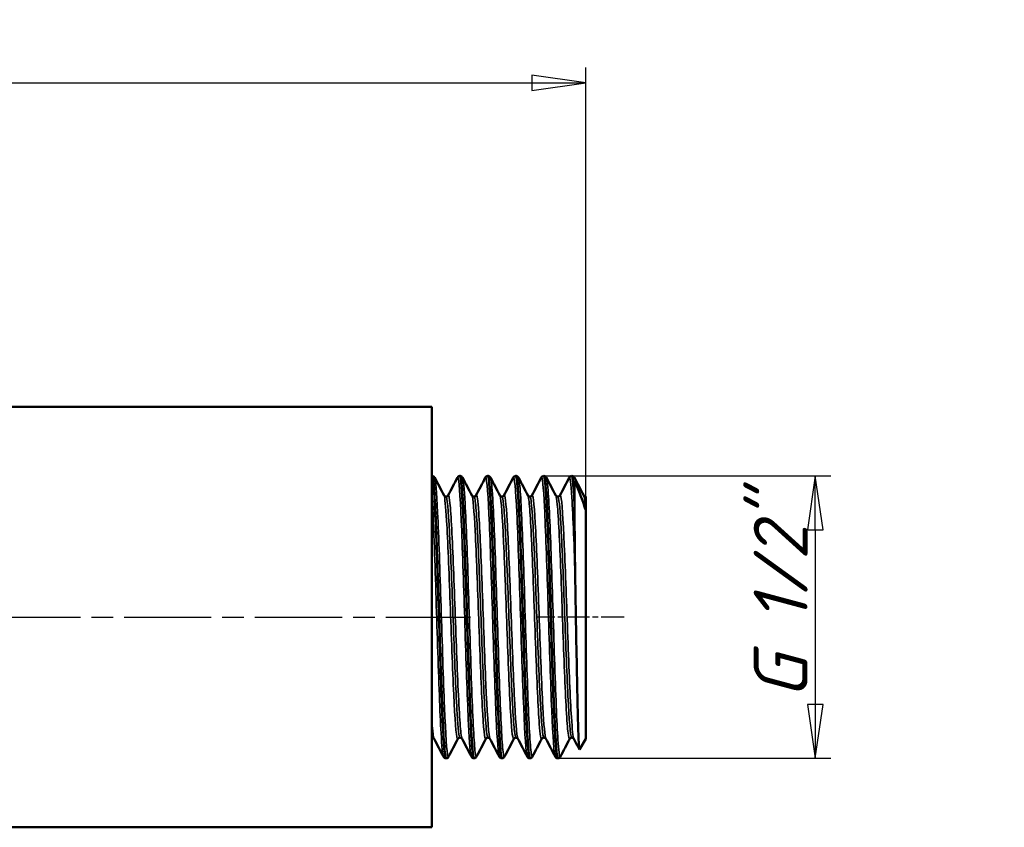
# Model space of a CAD drawing. Header units: millimetres. Extents: x -134 to 549, y -69 to 356.
# Tile 7 of 10: x 64 to 128, y 203 to 256. Entities that reach past the tile are written whole.
import ezdxf

# ---------------------------------------------------------------- set-up
doc = ezdxf.new("R2010")
doc.units = ezdxf.units.MM
doc.linetypes.add('CHAIN', pattern=[0.7087, 0.4724, -0.0591, 0.1181, -0.0591])
for name, color, linetype, lineweight in [('Видимые тонкие (ГОСТ)', 7, 'Continuous', 35), ('Видимый контур (ГОСТ)', 7, 'Continuous', 50), ('Осевая линия (ГОСТ)', 7, 'Continuous', 25), ('Размер (ГОСТ)', 7, 'Continuous', 25)]:
    doc.layers.add(name, color=color, linetype=linetype, lineweight=lineweight)
doc.styles.add('Обычный текст (ГОСТ)', font='GOST Common Italic.ttf')
doc.dimstyles.new('Обычный (ГОСТ)', dxfattribs={"dimtxt": 3.5, "dimasz": 3.5, "dimexe": 1, "dimexo": 0, "dimgap": 0.5, "dimtad": 1, "dimrnd": 1e-08, "dimtxsty": 'Обычный текст (ГОСТ)', "dimblk": 'Filled-1', "dimcen": 0.09, "dimdle": 15, "dimclrd": 256, "dimclre": 256, "dimclrt": 256, "dimazin": 2, "dimtfac": 0.714286, "dimtdec": 3, "dimtmove": 0, "dimatfit": 3, "dimfxl": 1, "dimtolj": 1, "dimlwd": 25, "dimlwe": 25, "dimarcsym": 0})

# ---------------------------------------------------------------- blocks, each defined once
blk = doc.blocks.new('Filled-1')
at = {"color": 0}
for p, q in [((0, 0), (-1, 0.143)), ((-1, 0.143), (-1, -0.143)), ((-1, 0), (0, 0)), ((-1, -0.143), (0, 0))]:
    blk.add_line(p, q, dxfattribs=at)
at = {"color": 0, "flags": 128}
blk.add_lwpolyline([(-1, -0.143), (0, 0), (-1, 0.143), (-1, -0.143)], dxfattribs=at)
at = {"color": 0}
blk.add_solid([(-1, -0.143), (0, 0), (-1, 0.143), (-1, -0.143)], dxfattribs=at)
blk = doc.blocks.new('*D8')
at = {"layer": 'Defpoints', "color": 0, "linetype": 'Continuous', "transparency": 16777216}
for p in [(100.763, 251.553), (30.763, 230.511), (100.763, 223.856)]:
    blk.add_point(p, dxfattribs=at)
at = {"layer": 'Размер (ГОСТ)', "linetype": 'Continuous', "lineweight": 25, "transparency": 16777216}
for p, q in [((30.763, 230.511), (30.763, 252.553)), ((100.763, 223.856), (100.763, 252.553)), ((34.263, 251.553), (97.263, 251.553))]:
    blk.add_line(p, q, dxfattribs=at)
at = {"layer": 'Размер (ГОСТ)', "linetype": 'Continuous', "lineweight": 25, "transparency": 16777216, "xscale": 3.5, "yscale": 3.5, "zscale": 3.5, "rotation": 180}
blk.add_blockref('Filled-1', (30.763, 251.553), dxfattribs=at)
at = {"layer": 'Размер (ГОСТ)', "linetype": 'Continuous', "lineweight": 25, "transparency": 16777216, "xscale": 3.5, "yscale": 3.5, "zscale": 3.5}
blk.add_blockref('Filled-1', (100.763, 251.553), dxfattribs=at)
at = {"layer": 'Размер (ГОСТ)', "linetype": 'Continuous', "lineweight": 25, "transparency": 16777216, "insert": (43.67, 255.598), "char_height": 3.5, "attachment_point": 1, "style": 'Обычный текст (ГОСТ)'}
blk.add_mtext('\\A1;70', dxfattribs=at)
blk = doc.blocks.new('*D11')
at = {"layer": 'Defpoints', "color": 0, "linetype": 'Continuous', "transparency": 16777216}
for p in [(98.047, 226.031), (98.938, 207.691), (115.678, 207.691)]:
    blk.add_point(p, dxfattribs=at)
at = {"layer": 'Размер (ГОСТ)', "linetype": 'Continuous', "lineweight": 25, "transparency": 16777216}
for p, q in [((98.047, 226.031), (116.678, 226.031)), ((115.678, 222.531), (115.678, 211.191)), ((98.938, 207.691), (116.678, 207.691))]:
    blk.add_line(p, q, dxfattribs=at)
at = {"layer": 'Размер (ГОСТ)', "linetype": 'Continuous', "lineweight": 25, "transparency": 16777216, "xscale": 3.5, "yscale": 3.5, "zscale": 3.5}
for p, rotation in [((115.678, 226.031), 90), ((115.678, 207.691), 270)]:
    blk.add_blockref('Filled-1', p, dxfattribs=dict(at, rotation=rotation))
at = {"layer": 'Размер (ГОСТ)', "linetype": 'Continuous', "lineweight": 25, "transparency": 16777216, "insert": (111.675, 209.418), "char_height": 3.5, "attachment_point": 1, "rotation": 90, "style": 'Обычный текст (ГОСТ)'}
blk.add_mtext('\\A1; \\fGOST Common|b0|i1;\\H3.5000;G 1/2"', dxfattribs=at)

msp = doc.modelspace()

# ---------------------------------------------------------------- linework, layer by layer
at = {"layer": 'Видимые тонкие (ГОСТ)'}
for points, knots in [([(91.852, 207.803), (91.836, 207.772), (91.821, 207.78), (91.805, 207.828), (91.731, 208.06), (91.657, 209.225), (91.583, 211.005), (91.508, 212.799), (91.433, 215.198), (91.359, 217.539), (91.284, 219.867), (91.21, 222.11), (91.136, 223.658), (91.072, 224.989), (91.008, 225.791), (90.944, 225.92)], [31.35484, 31.35484, 31.35484, 31.35484, 31.515579, 31.515579, 31.515579, 32.285627, 32.285627, 32.285627, 33.061517, 33.061517, 33.061517, 33.832766, 33.832766, 33.832766, 34.496433, 34.496433, 34.496433, 34.496433]), ([(93.328, 207.803), (93.267, 207.927), (93.206, 208.664), (93.145, 209.897), (93.07, 211.394), (92.996, 213.605), (92.922, 215.926), (92.848, 218.245), (92.773, 220.647), (92.699, 222.479), (92.625, 224.308), (92.551, 225.546), (92.477, 225.858), (92.458, 225.937), (92.439, 225.956), (92.42, 225.918)], [31.477013, 31.477013, 31.477013, 31.477013, 32.112337, 32.112337, 32.112337, 32.883589, 32.883589, 32.883589, 33.653923, 33.653923, 33.653923, 34.423433, 34.423433, 34.423433, 34.618605, 34.618605, 34.618605, 34.618605]), ([(93.668, 207.807), (93.642, 207.756), (93.617, 207.808), (93.592, 207.97), (93.517, 208.442), (93.442, 209.839), (93.368, 211.779), (93.294, 213.715), (93.219, 216.169), (93.145, 218.469), (93.07, 220.766), (92.996, 222.883), (92.922, 224.242), (92.868, 225.229), (92.814, 225.808), (92.76, 225.917)], [25.071655, 25.071655, 25.071655, 25.071655, 25.335949, 25.335949, 25.335949, 26.109322, 26.109322, 26.109322, 26.881587, 26.881587, 26.881587, 27.65284, 27.65284, 27.65284, 28.213248, 28.213248, 28.213248, 28.213248]), ([(95.144, 207.801), (95.077, 207.935), (95.01, 208.821), (94.943, 210.275), (94.869, 211.878), (94.794, 214.154), (94.72, 216.482), (94.646, 218.809), (94.572, 221.162), (94.498, 222.901), (94.42, 224.725), (94.342, 225.847), (94.264, 225.934), (94.255, 225.944), (94.246, 225.94), (94.236, 225.921)], [25.193827, 25.193827, 25.193827, 25.193827, 25.891733, 25.891733, 25.891733, 26.661803, 26.661803, 26.661803, 27.431463, 27.431463, 27.431463, 28.238953, 28.238953, 28.238953, 28.33542, 28.33542, 28.33542, 28.33542]), ([(95.484, 207.808), (95.452, 207.745), (95.42, 207.845), (95.388, 208.112), (95.314, 208.734), (95.24, 210.26), (95.165, 212.273), (95.091, 214.285), (95.017, 216.76), (94.943, 219.025), (94.869, 221.288), (94.794, 223.314), (94.72, 224.552), (94.672, 225.354), (94.624, 225.82), (94.576, 225.916)], [18.78847, 18.78847, 18.78847, 18.78847, 19.119522, 19.119522, 19.119522, 19.890481, 19.890481, 19.890481, 20.660984, 20.660984, 20.660984, 21.431053, 21.431053, 21.431053, 21.930062, 21.930062, 21.930062, 21.930062]), ([(96.961, 207.8), (96.958, 207.805), (96.955, 207.811), (96.952, 207.819), (96.878, 208.028), (96.803, 209.183), (96.729, 210.966), (96.654, 212.748), (96.579, 215.136), (96.505, 217.473), (96.43, 219.809), (96.356, 222.067), (96.281, 223.627), (96.207, 225.187), (96.132, 226.032), (96.058, 225.931), (96.056, 225.928), (96.054, 225.926), (96.053, 225.922)], [18.910642, 18.910642, 18.910642, 18.910642, 18.938797, 18.938797, 18.938797, 19.713615, 19.713615, 19.713615, 20.487809, 20.487809, 20.487809, 21.261404, 21.261404, 21.261404, 22.034423, 22.034423, 22.034423, 22.052235, 22.052235, 22.052235, 22.052235]), ([(97.3, 207.808), (97.259, 207.73), (97.218, 207.922), (97.177, 208.385), (97.102, 209.225), (97.027, 210.95), (96.952, 213.084), (96.878, 215.216), (96.803, 217.731), (96.729, 219.937), (96.654, 222.141), (96.579, 224.011), (96.505, 225.032), (96.467, 225.546), (96.43, 225.842), (96.392, 225.914)], [12.505284, 12.505284, 12.505284, 12.505284, 12.932582, 12.932582, 12.932582, 13.708048, 13.708048, 13.708048, 14.482866, 14.482866, 14.482866, 15.25706, 15.25706, 15.25706, 15.646877, 15.646877, 15.646877, 15.646877]), ([(98.777, 207.802), (98.766, 207.82), (98.756, 207.856), (98.746, 207.909), (98.672, 208.296), (98.598, 209.606), (98.524, 211.482), (98.449, 213.358), (98.375, 215.779), (98.301, 218.086), (98.227, 220.393), (98.153, 222.56), (98.079, 223.999), (98.009, 225.358), (97.939, 226.05), (97.869, 225.922)], [12.627457, 12.627457, 12.627457, 12.627457, 12.733293, 12.733293, 12.733293, 13.503015, 13.503015, 13.503015, 14.272539, 14.272539, 14.272539, 15.041871, 15.041871, 15.041871, 15.76905, 15.76905, 15.76905, 15.76905]), ([(99.116, 207.806), (99.067, 207.716), (99.018, 208.013), (98.969, 208.684), (98.894, 209.697), (98.82, 211.549), (98.746, 213.736), (98.672, 215.923), (98.598, 218.42), (98.524, 220.549), (98.449, 222.676), (98.375, 224.411), (98.301, 225.282), (98.27, 225.646), (98.239, 225.857), (98.208, 225.915)], [6.222099, 6.222099, 6.222099, 6.222099, 6.732618, 6.732618, 6.732618, 7.502544, 7.502544, 7.502544, 8.272266, 8.272266, 8.272266, 9.04179, 9.04179, 9.04179, 9.363692, 9.363692, 9.363692, 9.363692]), ([(100.082, 219.164), (100.008, 221.421), (99.934, 223.426), (99.859, 224.632), (99.801, 225.578), (99.743, 226.024), (99.685, 225.919)], [8.11048, 8.11048, 8.11048, 8.11048, 8.881511, 8.881511, 8.881511, 9.485864, 9.485864, 9.485864, 9.485864]), ([(91.512, 207.806), (91.461, 207.909), (91.41, 208.434), (91.359, 209.334), (91.284, 210.638), (91.21, 212.716), (91.136, 215.001), (91.061, 217.294), (90.986, 219.768), (90.912, 221.743), (90.862, 223.053), (90.813, 224.143), (90.763, 224.874)], [37.760198, 37.760198, 37.760198, 37.760198, 38.292266, 38.292266, 38.292266, 39.063515, 39.063515, 39.063515, 39.837683, 39.837683, 39.837683, 40.351315, 40.351315, 40.351315, 40.351315]), ([(92.459, 208.967), (92.445, 208.938), (92.43, 208.938), (92.415, 208.971), (92.338, 209.143), (92.261, 210.206), (92.183, 211.845), (92.106, 213.479), (92.029, 215.665), (91.952, 217.763), (91.875, 219.855), (91.798, 221.833), (91.721, 223.122), (91.664, 224.072), (91.608, 224.637), (91.551, 224.752)], [31.345903, 31.345903, 31.345903, 31.345903, 31.497447, 31.497447, 31.497447, 32.300522, 32.300522, 32.300522, 33.10089, 33.10089, 33.10089, 33.898983, 33.898983, 33.898983, 34.487496, 34.487496, 34.487496, 34.487496]), ([(92.59, 209.04), (92.528, 209.047), (92.467, 209.588), (92.405, 210.586), (92.327, 211.84), (92.25, 213.799), (92.172, 215.883), (92.095, 217.96), (92.018, 220.133), (91.94, 221.765), (91.863, 223.391), (91.786, 224.458), (91.709, 224.652), (91.7, 224.674), (91.691, 224.685), (91.682, 224.684)], [31.415927, 31.415927, 31.415927, 31.415927, 32.056104, 32.056104, 32.056104, 32.861394, 32.861394, 32.861394, 33.663981, 33.663981, 33.663981, 34.464299, 34.464299, 34.464299, 34.557519, 34.557519, 34.557519, 34.557519]), ([(92.721, 208.97), (92.698, 209.012), (92.675, 209.13), (92.651, 209.325), (92.573, 209.985), (92.494, 211.52), (92.415, 213.467), (92.338, 215.381), (92.261, 217.666), (92.183, 219.65), (92.106, 221.626), (92.029, 223.277), (91.952, 224.12), (91.906, 224.626), (91.859, 224.837), (91.813, 224.751)], [31.48595, 31.48595, 31.48595, 31.48595, 31.727118, 31.727118, 31.727118, 32.543606, 32.543606, 32.543606, 33.346681, 33.346681, 33.346681, 34.147049, 34.147049, 34.147049, 34.627542, 34.627542, 34.627542, 34.627542]), ([(94.275, 208.964), (94.274, 208.961), (94.272, 208.959), (94.271, 208.957), (94.193, 208.84), (94.116, 209.62), (94.038, 211.067), (93.961, 212.51), (93.884, 214.598), (93.806, 216.716), (93.729, 218.831), (93.652, 220.948), (93.575, 222.447), (93.505, 223.788), (93.436, 224.619), (93.367, 224.757)], [25.062718, 25.062718, 25.062718, 25.062718, 25.077943, 25.077943, 25.077943, 25.882342, 25.882342, 25.882342, 26.685236, 26.685236, 26.685236, 27.486736, 27.486736, 27.486736, 28.204311, 28.204311, 28.204311, 28.204311]), ([(94.406, 209.044), (94.359, 209.047), (94.311, 209.36), (94.264, 209.968), (94.186, 210.964), (94.108, 212.738), (94.031, 214.765), (93.953, 216.788), (93.875, 219.036), (93.798, 220.844), (93.72, 222.648), (93.643, 223.99), (93.565, 224.474), (93.543, 224.615), (93.521, 224.682), (93.498, 224.68)], [25.132741, 25.132741, 25.132741, 25.132741, 25.625663, 25.625663, 25.625663, 26.432361, 26.432361, 26.432361, 27.23755, 27.23755, 27.23755, 28.04134, 28.04134, 28.04134, 28.274334, 28.274334, 28.274334, 28.274334]), ([(94.537, 208.966), (94.526, 208.986), (94.516, 209.022), (94.505, 209.076), (94.427, 209.463), (94.349, 210.74), (94.271, 212.526), (94.193, 214.303), (94.116, 216.558), (94.038, 218.627), (93.961, 220.692), (93.884, 222.544), (93.806, 223.639), (93.747, 224.475), (93.688, 224.86), (93.629, 224.754)], [25.202764, 25.202764, 25.202764, 25.202764, 25.315107, 25.315107, 25.315107, 26.124102, 26.124102, 26.124102, 26.9285, 26.9285, 26.9285, 27.731394, 27.731394, 27.731394, 28.344357, 28.344357, 28.344357, 28.344357]), ([(96.091, 208.966), (96.024, 208.842), (95.956, 209.381), (95.888, 210.48), (95.811, 211.728), (95.734, 213.68), (95.657, 215.768), (95.58, 217.855), (95.503, 220.05), (95.426, 221.714), (95.349, 223.378), (95.273, 224.49), (95.196, 224.727), (95.192, 224.74), (95.187, 224.75), (95.183, 224.758)], [18.779533, 18.779533, 18.779533, 18.779533, 19.482874, 19.482874, 19.482874, 20.281828, 20.281828, 20.281828, 21.080237, 21.080237, 21.080237, 21.878127, 21.878127, 21.878127, 21.921125, 21.921125, 21.921125, 21.921125]), ([(96.222, 209.045), (96.187, 209.044), (96.152, 209.213), (96.117, 209.555), (96.039, 210.303), (95.962, 211.869), (95.885, 213.792), (95.808, 215.715), (95.73, 217.969), (95.653, 219.896), (95.576, 221.821), (95.499, 223.393), (95.422, 224.151), (95.386, 224.503), (95.35, 224.678), (95.314, 224.678)], [18.849556, 18.849556, 18.849556, 18.849556, 19.215509, 19.215509, 19.215509, 20.01736, 20.01736, 20.01736, 20.818638, 20.818638, 20.818638, 21.619368, 21.619368, 21.619368, 21.991149, 21.991149, 21.991149, 21.991149]), ([(96.353, 208.964), (96.352, 208.966), (96.351, 208.968), (96.35, 208.97), (96.273, 209.138), (96.196, 210.19), (96.119, 211.817), (96.042, 213.443), (95.965, 215.622), (95.888, 217.72), (95.811, 219.816), (95.734, 221.802), (95.657, 223.1), (95.586, 224.291), (95.516, 224.888), (95.445, 224.757)], [18.919579, 18.919579, 18.919579, 18.919579, 18.929386, 18.929386, 18.929386, 19.729508, 19.729508, 19.729508, 20.529033, 20.529033, 20.529033, 21.327987, 21.327987, 21.327987, 22.061172, 22.061172, 22.061172, 22.061172]), ([(97.907, 208.97), (97.852, 208.87), (97.797, 209.195), (97.742, 209.922), (97.665, 210.943), (97.587, 212.743), (97.51, 214.792), (97.432, 216.838), (97.355, 219.105), (97.277, 220.925), (97.2, 222.743), (97.123, 224.09), (97.045, 224.571), (97.03, 224.666), (97.015, 224.727), (96.999, 224.755)], [12.496347, 12.496347, 12.496347, 12.496347, 13.068432, 13.068432, 13.068432, 13.872709, 13.872709, 13.872709, 14.676225, 14.676225, 14.676225, 15.479007, 15.479007, 15.479007, 15.63794, 15.63794, 15.63794, 15.63794]), ([(98.038, 209.041), (98.018, 209.039), (97.998, 209.094), (97.978, 209.209), (97.9, 209.649), (97.822, 210.959), (97.744, 212.751), (97.666, 214.542), (97.589, 216.788), (97.511, 218.825), (97.433, 220.859), (97.356, 222.657), (97.278, 223.685), (97.229, 224.338), (97.18, 224.675), (97.13, 224.679)], [12.566371, 12.566371, 12.566371, 12.566371, 12.776774, 12.776774, 12.776774, 13.584201, 13.584201, 13.584201, 14.390832, 14.390832, 14.390832, 15.196698, 15.196698, 15.196698, 15.707963, 15.707963, 15.707963, 15.707963]), ([(98.169, 208.967), (98.104, 209.098), (98.04, 209.83), (97.975, 211.032), (97.897, 212.469), (97.82, 214.558), (97.742, 216.682), (97.665, 218.804), (97.587, 220.932), (97.51, 222.438), (97.432, 223.943), (97.355, 224.807), (97.277, 224.777), (97.272, 224.775), (97.267, 224.768), (97.261, 224.758)], [12.636394, 12.636394, 12.636394, 12.636394, 13.309524, 13.309524, 13.309524, 14.114591, 14.114591, 14.114591, 14.918868, 14.918868, 14.918868, 15.722384, 15.722384, 15.722384, 15.777986, 15.777986, 15.777986, 15.777986]), ([(99.724, 208.972), (99.682, 208.894), (99.641, 209.052), (99.6, 209.449), (99.523, 210.188), (99.446, 211.747), (99.369, 213.673), (99.292, 215.598), (99.215, 217.865), (99.139, 219.817), (99.062, 221.768), (98.985, 223.377), (98.908, 224.179), (98.877, 224.503), (98.846, 224.693), (98.815, 224.751)], [6.213162, 6.213162, 6.213162, 6.213162, 6.642109, 6.642109, 6.642109, 7.439477, 7.439477, 7.439477, 8.236611, 8.236611, 8.236611, 9.033514, 9.033514, 9.033514, 9.354755, 9.354755, 9.354755, 9.354755]), ([(99.854, 209.037), (99.849, 209.037), (99.843, 209.041), (99.838, 209.05), (99.761, 209.17), (99.684, 210.165), (99.607, 211.744), (99.529, 213.322), (99.452, 215.462), (99.375, 217.54), (99.298, 219.617), (99.221, 221.605), (99.144, 222.923), (99.078, 224.052), (99.012, 224.677), (98.946, 224.684)], [6.283185, 6.283185, 6.283185, 6.283185, 6.341162, 6.341162, 6.341162, 7.141109, 7.141109, 7.141109, 7.940812, 7.940812, 7.940812, 8.740278, 8.740278, 8.740278, 9.424778, 9.424778, 9.424778, 9.424778]), ([(99.985, 208.97), (99.934, 209.074), (99.882, 209.551), (99.83, 210.361), (99.753, 211.562), (99.676, 213.479), (99.6, 215.555), (99.523, 217.631), (99.446, 219.837), (99.369, 221.536), (99.292, 223.233), (99.215, 224.4), (99.139, 224.698), (99.118, 224.777), (99.098, 224.794), (99.077, 224.753)], [6.353209, 6.353209, 6.353209, 6.353209, 6.890657, 6.890657, 6.890657, 7.688268, 7.688268, 7.688268, 8.485636, 8.485636, 8.485636, 9.282769, 9.282769, 9.282769, 9.494801, 9.494801, 9.494801, 9.494801]), ([(90.905, 208.972), (90.867, 209.046), (90.828, 209.322), (90.79, 209.796), (90.781, 209.906), (90.772, 210.025), (90.763, 210.153)], [37.769135, 37.769135, 37.769135, 37.769135, 38.1672649, 38.1672649, 38.1672649, 38.2590195, 38.2590195, 38.2590195, 38.2590195])]:
    msp.add_open_spline(points, degree=3, knots=knots, dxfattribs=at)
for points in [[(100.082, 225.63), (100.063, 225.787), (100.044, 225.882), (100.024, 225.917)], [(100.753, 223.846), (100.713, 224.367), (100.672, 224.672), (100.632, 224.75)], [(100.763, 224.686), (100.763, 224.686), (100.763, 224.686), (100.763, 224.686)], [(90.774, 209.037), (90.77, 209.036), (90.767, 209.038), (90.763, 209.042)]]:
    msp.add_open_spline(points, degree=3, dxfattribs=at)
at = {"layer": 'Видимый контур (ГОСТ)'}
for p, q in [((30.763, 230.511), (90.763, 230.511)), ((90.763, 203.211), (90.763, 230.511)), ((90.763, 226.031), (90.765, 226.031)), ((90.766, 226.031), (90.782, 226.031)), ((92.582, 226.031), (92.599, 226.031)), ((94.398, 226.031), (94.415, 226.031)), ((96.214, 226.031), (96.231, 226.031)), ((98.03, 226.031), (98.047, 226.031)), ((99.846, 226.031), (99.863, 226.031)), ((100.763, 224.686), (100.763, 224.686)), ((100.763, 224.686), (100.763, 223.835)), ((100.763, 224.686), (100.763, 224.686)), ((100.029, 224.552), (100.029, 224.246)), ((100.763, 208.963), (100.763, 223.835)), ((100.763, 208.963), (100.36, 208.264)), ((91.674, 207.691), (91.691, 207.691)), ((93.49, 207.691), (93.507, 207.691)), ((95.306, 207.691), (95.323, 207.691)), ((97.122, 207.691), (97.139, 207.691)), ((98.938, 207.691), (98.955, 207.691)), ((30.763, 203.211), (90.763, 203.211))]:
    msp.add_line(p, q, dxfattribs=at)
for points, knots in [([(90.765, 226.031), (90.839, 226.033), (90.912, 225.107), (90.986, 223.498), (91.06, 221.876), (91.134, 219.579), (91.208, 217.231), (91.282, 214.884), (91.356, 212.512), (91.43, 210.758), (91.504, 209.005), (91.578, 207.891), (91.652, 207.717), (91.659, 207.7), (91.666, 207.692), (91.674, 207.692)], [-40.842108, -40.842108, -40.842108, -40.842108, -40.079115, -40.079115, -40.079115, -39.310302, -39.310302, -39.310302, -38.541713, -38.541713, -38.541713, -37.773343, -37.773343, -37.773343, -37.699112, -37.699112, -37.699112, -37.699112]), ([(91.691, 207.699), (91.646, 207.7), (91.6, 208.031), (91.555, 208.679), (91.481, 209.746), (91.406, 211.66), (91.332, 213.897), (91.258, 216.121), (91.183, 218.638), (91.109, 220.764), (91.035, 222.897), (90.961, 224.613), (90.887, 225.443), (90.852, 225.831), (90.817, 226.03), (90.782, 226.031)], [31.414523, 31.414523, 31.414523, 31.414523, 31.88427, 31.88427, 31.88427, 32.657563, 32.657563, 32.657563, 33.426426, 33.426426, 33.426426, 34.197557, 34.197557, 34.197557, 34.557519, 34.557519, 34.557519, 34.557519]), ([(90.783, 226.031), (90.82, 226.029), (90.854, 226.015), (90.899, 225.985), (90.913, 225.969), (90.932, 225.943), (90.938, 225.932), (90.944, 225.922)], [0, 0, 0, 0, 0.02086898, 0.02086898, 0.04037878, 0.04037878, 0.0581412, 0.0581412, 0.0581412, 0.0581412]), ([(92.42, 225.922), (92.429, 225.938), (92.439, 225.957), (92.473, 225.99), (92.488, 226.002), (92.529, 226.022), (92.554, 226.03), (92.581, 226.031)], [0, 0, 0, 0, 0.02826109, 0.02826109, 0.04295276, 0.04295276, 0.05817027, 0.05817027, 0.05817027, 0.05817027]), ([(92.581, 226.028), (92.641, 226.024), (92.702, 225.422), (92.762, 224.308), (92.837, 222.907), (92.913, 220.711), (92.989, 218.341), (93.063, 216.002), (93.138, 213.521), (93.213, 211.583), (93.288, 209.646), (93.362, 208.274), (93.437, 207.844), (93.454, 207.742), (93.472, 207.694), (93.49, 207.696)], [-34.558923, -34.558923, -34.558923, -34.558923, -33.934571, -33.934571, -33.934571, -33.148811, -33.148811, -33.148811, -32.373348, -32.373348, -32.373348, -31.598601, -31.598601, -31.598601, -31.415927, -31.415927, -31.415927, -31.415927]), ([(92.599, 226.031), (92.636, 226.029), (92.67, 226.015), (92.715, 225.985), (92.729, 225.969), (92.748, 225.943), (92.755, 225.932), (92.76, 225.922)], [0, 0, 0, 0, 0.02086898, 0.02086898, 0.04037878, 0.04037878, 0.0581412, 0.0581412, 0.0581412, 0.0581412]), ([(93.507, 207.695), (93.45, 207.699), (93.393, 208.24), (93.335, 209.254), (93.261, 210.568), (93.187, 212.662), (93.113, 214.965), (93.039, 217.266), (92.965, 219.749), (92.89, 221.739), (92.816, 223.728), (92.742, 225.203), (92.668, 225.765), (92.645, 225.941), (92.622, 226.027), (92.599, 226.025)], [25.131338, 25.131338, 25.131338, 25.131338, 25.725128, 25.725128, 25.725128, 26.495305, 26.495305, 26.495305, 27.264487, 27.264487, 27.264487, 28.03277, 28.03277, 28.03277, 28.274334, 28.274334, 28.274334, 28.274334]), ([(94.236, 225.922), (94.245, 225.938), (94.255, 225.957), (94.289, 225.99), (94.304, 226.002), (94.345, 226.022), (94.371, 226.03), (94.397, 226.031)], [0, 0, 0, 0, 0.02826109, 0.02826109, 0.04295276, 0.04295276, 0.05817027, 0.05817027, 0.05817027, 0.05817027]), ([(94.397, 226.025), (94.449, 226.022), (94.502, 225.578), (94.554, 224.728), (94.628, 223.517), (94.702, 221.497), (94.777, 219.22), (94.851, 216.945), (94.925, 214.438), (94.999, 212.383), (95.073, 210.329), (95.148, 208.75), (95.222, 208.076), (95.25, 207.821), (95.278, 207.697), (95.306, 207.699)], [-28.275738, -28.275738, -28.275738, -28.275738, -27.734717, -27.734717, -27.734717, -26.96374, -26.96374, -26.96374, -26.193306, -26.193306, -26.193306, -25.423393, -25.423393, -25.423393, -25.132741, -25.132741, -25.132741, -25.132741]), ([(94.415, 226.031), (94.452, 226.029), (94.486, 226.015), (94.531, 225.985), (94.545, 225.969), (94.564, 225.943), (94.571, 225.932), (94.576, 225.922)], [0, 0, 0, 0, 0.02086898, 0.02086898, 0.04037878, 0.04037878, 0.0581412, 0.0581412, 0.0581412, 0.0581412]), ([(95.323, 207.693), (95.258, 207.696), (95.192, 208.42), (95.126, 209.727), (95.052, 211.203), (94.978, 213.405), (94.904, 215.737), (94.83, 218.067), (94.756, 220.499), (94.682, 222.375), (94.608, 224.25), (94.534, 225.547), (94.46, 225.917), (94.445, 225.993), (94.43, 226.029), (94.415, 226.027)], [18.848152, 18.848152, 18.848152, 18.848152, 19.528934, 19.528934, 19.528934, 20.297428, 20.297428, 20.297428, 21.065496, 21.065496, 21.065496, 21.833159, 21.833159, 21.833159, 21.991149, 21.991149, 21.991149, 21.991149]), ([(96.053, 225.922), (96.061, 225.938), (96.072, 225.957), (96.105, 225.99), (96.121, 226.002), (96.161, 226.022), (96.187, 226.03), (96.213, 226.031)], [0, 0, 0, 0, 0.02826109, 0.02826109, 0.04295276, 0.04295276, 0.05817027, 0.05817027, 0.05817027, 0.05817027]), ([(96.213, 226.023), (96.253, 226.024), (96.293, 225.772), (96.332, 225.27), (96.409, 224.295), (96.486, 222.386), (96.563, 220.1), (96.638, 217.884), (96.713, 215.341), (96.788, 213.172), (96.862, 211.007), (96.937, 209.239), (97.011, 208.356), (97.048, 207.918), (97.085, 207.7), (97.122, 207.7)], [-21.992552, -21.992552, -21.992552, -21.992552, -21.580807, -21.580807, -21.580807, -20.781397, -20.781397, -20.781397, -20.006284, -20.006284, -20.006284, -19.232553, -19.232553, -19.232553, -18.849556, -18.849556, -18.849556, -18.849556]), ([(97.139, 207.691), (97.137, 207.691), (97.135, 207.692), (97.132, 207.694), (97.058, 207.748), (96.983, 208.759), (96.909, 210.449), (96.834, 212.138), (96.76, 214.484), (96.685, 216.846), (96.611, 219.207), (96.536, 221.555), (96.462, 223.248), (96.388, 224.94), (96.313, 225.959), (96.239, 226.027), (96.236, 226.03), (96.234, 226.031), (96.231, 226.031)], [12.564967, 12.564967, 12.564967, 12.564967, 12.589424, 12.589424, 12.589424, 13.362816, 13.362816, 13.362816, 14.135569, 14.135569, 14.135569, 14.907705, 14.907705, 14.907705, 15.67925, 15.67925, 15.67925, 15.707963, 15.707963, 15.707963, 15.707963]), ([(96.231, 226.031), (96.268, 226.029), (96.302, 226.015), (96.347, 225.985), (96.361, 225.969), (96.38, 225.943), (96.387, 225.932), (96.392, 225.922)], [0, 0, 0, 0, 0.02086898, 0.02086898, 0.04037878, 0.04037878, 0.0581412, 0.0581412, 0.0581412, 0.0581412]), ([(97.869, 225.922), (97.877, 225.938), (97.888, 225.957), (97.921, 225.99), (97.937, 226.002), (97.977, 226.022), (98.003, 226.03), (98.03, 226.031)], [0, 0, 0, 0, 0.02826109, 0.02826109, 0.04295276, 0.04295276, 0.05817027, 0.05817027, 0.05817027, 0.05817027]), ([(98.03, 226.023), (98.061, 226.026), (98.093, 225.868), (98.124, 225.546), (98.198, 224.793), (98.272, 223.152), (98.346, 221.067), (98.421, 218.964), (98.495, 216.432), (98.57, 214.169), (98.644, 211.914), (98.719, 209.951), (98.793, 208.818), (98.841, 208.083), (98.89, 207.702), (98.938, 207.698)], [-15.709367, -15.709367, -15.709367, -15.709367, -15.381197, -15.381197, -15.381197, -14.613723, -14.613723, -14.613723, -13.839235, -13.839235, -13.839235, -13.067326, -13.067326, -13.067326, -12.566371, -12.566371, -12.566371, -12.566371]), ([(98.047, 226.031), (98.084, 226.029), (98.118, 226.015), (98.163, 225.985), (98.177, 225.969), (98.197, 225.943), (98.203, 225.932), (98.208, 225.922)], [0, 0, 0, 0, 0.02086898, 0.02086898, 0.04037878, 0.04037878, 0.0581412, 0.0581412, 0.0581412, 0.0581412]), ([(98.955, 207.694), (98.943, 207.692), (98.931, 207.715), (98.919, 207.764), (98.845, 208.058), (98.771, 209.286), (98.697, 211.115), (98.623, 212.944), (98.549, 215.353), (98.475, 217.69), (98.401, 220.026), (98.327, 222.265), (98.253, 223.799), (98.184, 225.223), (98.116, 226.026), (98.047, 226.03)], [6.281782, 6.281782, 6.281782, 6.281782, 6.40878, 6.40878, 6.40878, 7.17673, 7.17673, 7.17673, 7.944479, 7.944479, 7.944479, 8.712032, 8.712032, 8.712032, 9.424778, 9.424778, 9.424778, 9.424778]), ([(99.685, 225.922), (99.693, 225.938), (99.704, 225.957), (99.738, 225.99), (99.753, 226.002), (99.793, 226.022), (99.819, 226.03), (99.846, 226.031)], [0, 0, 0, 0, 0.02826109, 0.02826109, 0.04295276, 0.04295276, 0.05817027, 0.05817027, 0.05817027, 0.05817027]), ([(99.846, 226.026), (99.866, 226.029), (99.886, 225.965), (99.906, 225.833), (99.947, 225.563), (99.988, 225.018), (100.029, 224.246)], [-9.4261817, -9.4261817, -9.4261817, -9.4261817, -9.2164091, -9.2164091, -9.2164091, -8.7902453, -8.7902453, -8.7902453, -8.7902453]), ([(99.863, 226.031), (99.9, 226.029), (99.934, 226.015), (99.979, 225.985), (99.993, 225.969), (100.013, 225.943), (100.019, 225.932), (100.024, 225.922)], [0, 0, 0, 0, 0.02086898, 0.02086898, 0.04037878, 0.04037878, 0.0581412, 0.0581412, 0.0581412, 0.0581412]), ([(100.029, 224.552), (100.03, 224.942), (100.033, 225.206), (100.046, 225.535), (100.054, 225.612), (100.066, 225.639), (100.068, 225.644), (100.073, 225.644), (100.074, 225.643), (100.075, 225.642), (100.076, 225.641), (100.077, 225.64), (100.077, 225.64), (100.078, 225.639), (100.078, 225.638), (100.079, 225.637), (100.079, 225.637), (100.08, 225.635), (100.08, 225.634), (100.081, 225.632), (100.082, 225.631), (100.082, 225.63)], [-0.08893351, -0.08893351, -0.08893351, -0.08893351, -0.04569084, -0.04569084, -0.00901689, -0.00901689, -0.00327336, -0.00327336, -0.00192966, -0.00192966, -0.00143851, -0.00143851, -0.00118492, -0.00118492, -0.00099563, -0.00099563, -0.00079616, -0.00079616, -0.00050763, -0.00050763, 0, 0, 0, 0]), ([(100.082, 225.63), (100.192, 225.359), (100.303, 225.071), (100.527, 224.473), (100.639, 224.166), (100.753, 223.846)], [-0.2358611, -0.2358611, -0.2358611, -0.2358611, -0.1152134, -0.1152134, 0, 0, 0, 0]), ([(91.551, 224.758), (91.553, 224.754), (91.558, 224.744), (91.583, 224.72), (91.596, 224.709), (91.633, 224.692), (91.657, 224.686), (91.682, 224.686)], [0, 0, 0, 0, 0.02807268, 0.02807268, 0.04282446, 0.04282446, 0.05812256, 0.05812256, 0.05812256, 0.05812256]), ([(91.682, 224.686), (91.718, 224.686), (91.751, 224.7), (91.789, 224.726), (91.798, 224.737), (91.809, 224.751), (91.812, 224.756), (91.813, 224.758)], [0, 0, 0, 0, 0.02209726, 0.02209726, 0.04103133, 0.04103133, 0.05809744, 0.05809744, 0.05809744, 0.05809744]), ([(93.367, 224.758), (93.369, 224.754), (93.374, 224.744), (93.399, 224.72), (93.412, 224.709), (93.449, 224.692), (93.473, 224.686), (93.498, 224.686)], [0, 0, 0, 0, 0.02807268, 0.02807268, 0.04282446, 0.04282446, 0.05812256, 0.05812256, 0.05812256, 0.05812256]), ([(93.498, 224.686), (93.534, 224.686), (93.568, 224.7), (93.605, 224.726), (93.615, 224.737), (93.625, 224.751), (93.628, 224.756), (93.629, 224.758)], [0, 0, 0, 0, 0.02209726, 0.02209726, 0.04103133, 0.04103133, 0.05809744, 0.05809744, 0.05809744, 0.05809744]), ([(95.183, 224.758), (95.185, 224.754), (95.19, 224.744), (95.216, 224.72), (95.229, 224.709), (95.265, 224.692), (95.29, 224.686), (95.314, 224.686)], [0, 0, 0, 0, 0.02807268, 0.02807268, 0.04282446, 0.04282446, 0.05812256, 0.05812256, 0.05812256, 0.05812256]), ([(95.314, 224.686), (95.35, 224.686), (95.384, 224.7), (95.421, 224.726), (95.431, 224.737), (95.442, 224.751), (95.444, 224.756), (95.445, 224.758)], [0, 0, 0, 0, 0.02209726, 0.02209726, 0.04103133, 0.04103133, 0.05809744, 0.05809744, 0.05809744, 0.05809744]), ([(96.999, 224.758), (97.001, 224.754), (97.006, 224.744), (97.032, 224.72), (97.045, 224.709), (97.081, 224.692), (97.106, 224.686), (97.13, 224.686)], [0, 0, 0, 0, 0.02807268, 0.02807268, 0.04282446, 0.04282446, 0.05812256, 0.05812256, 0.05812256, 0.05812256]), ([(97.13, 224.686), (97.166, 224.686), (97.2, 224.7), (97.237, 224.726), (97.247, 224.737), (97.258, 224.751), (97.26, 224.756), (97.261, 224.758)], [0, 0, 0, 0, 0.02209726, 0.02209726, 0.04103133, 0.04103133, 0.05809744, 0.05809744, 0.05809744, 0.05809744]), ([(98.815, 224.758), (98.818, 224.754), (98.822, 224.744), (98.848, 224.72), (98.861, 224.709), (98.897, 224.692), (98.922, 224.686), (98.946, 224.686)], [0, 0, 0, 0, 0.02807268, 0.02807268, 0.04282446, 0.04282446, 0.05812256, 0.05812256, 0.05812256, 0.05812256]), ([(98.946, 224.686), (98.982, 224.686), (99.016, 224.7), (99.053, 224.726), (99.063, 224.737), (99.074, 224.751), (99.076, 224.756), (99.077, 224.758)], [0, 0, 0, 0, 0.02209726, 0.02209726, 0.04103133, 0.04103133, 0.05809744, 0.05809744, 0.05809744, 0.05809744]), ([(100.632, 224.758), (100.634, 224.754), (100.638, 224.744), (100.664, 224.72), (100.677, 224.709), (100.713, 224.692), (100.738, 224.686), (100.763, 224.686)], [0, 0, 0, 0, 0.02807268, 0.02807268, 0.04282446, 0.04282446, 0.05812256, 0.05812256, 0.05812256, 0.05812256]), ([(100.082, 219.164), (100.065, 220.159), (100.053, 221.109), (100.036, 222.848), (100.03, 223.622), (100.029, 224.246)], [-0.6221508, -0.6221508, -0.6221508, -0.6221508, -0.3153364, -0.3153364, 0, 0, 0, 0]), ([(100.753, 223.846), (100.753, 223.845), (100.754, 223.844), (100.755, 223.842), (100.755, 223.841), (100.756, 223.839), (100.756, 223.838), (100.757, 223.837), (100.757, 223.837), (100.758, 223.836), (100.759, 223.835), (100.76, 223.835), (100.76, 223.834), (100.762, 223.834), (100.763, 223.835), (100.763, 223.835)], [-0.43519446, -0.43519446, -0.43519446, -0.43519446, -0.43232989, -0.43232989, -0.42977831, -0.42977831, -0.42799243, -0.42799243, -0.42619717, -0.42619717, -0.42374636, -0.42374636, -0.41953379, -0.41953379, -0.41120945, -0.41120945, -0.41120945, -0.41120945]), ([(100.36, 208.264), (100.346, 208.24), (100.333, 208.322), (100.299, 208.779), (100.279, 209.263), (100.24, 210.608), (100.22, 211.46), (100.181, 213.428), (100.161, 214.527), (100.122, 216.834), (100.102, 218.019), (100.082, 219.164)], [-1.622008, -1.622008, -1.622008, -1.622008, -1.38705, -1.38705, -1.046166, -1.046166, -0.701363, -0.701363, -0.352641, -0.352641, 0, 0, 0, 0]), ([(90.905, 208.964), (90.903, 208.968), (90.899, 208.978), (90.873, 209.003), (90.86, 209.013), (90.823, 209.03), (90.799, 209.036), (90.774, 209.036)], [0, 0, 0, 0, 0.02807268, 0.02807268, 0.04282446, 0.04282446, 0.05812256, 0.05812256, 0.05812256, 0.05812256]), ([(92.59, 209.036), (92.554, 209.036), (92.521, 209.023), (92.483, 208.997), (92.474, 208.985), (92.463, 208.971), (92.46, 208.966), (92.459, 208.964)], [0, 0, 0, 0, 0.02209726, 0.02209726, 0.04103133, 0.04103133, 0.05809744, 0.05809744, 0.05809744, 0.05809744]), ([(92.721, 208.964), (92.719, 208.968), (92.715, 208.978), (92.689, 209.003), (92.676, 209.013), (92.639, 209.03), (92.615, 209.036), (92.59, 209.036)], [0, 0, 0, 0, 0.02807268, 0.02807268, 0.04282446, 0.04282446, 0.05812256, 0.05812256, 0.05812256, 0.05812256]), ([(94.406, 209.036), (94.371, 209.036), (94.337, 209.023), (94.299, 208.997), (94.29, 208.985), (94.279, 208.971), (94.277, 208.966), (94.275, 208.964)], [0, 0, 0, 0, 0.02209726, 0.02209726, 0.04103133, 0.04103133, 0.05809744, 0.05809744, 0.05809744, 0.05809744]), ([(94.537, 208.964), (94.535, 208.968), (94.531, 208.978), (94.505, 209.003), (94.492, 209.013), (94.455, 209.03), (94.431, 209.036), (94.406, 209.036)], [0, 0, 0, 0, 0.02807268, 0.02807268, 0.04282446, 0.04282446, 0.05812256, 0.05812256, 0.05812256, 0.05812256]), ([(96.222, 209.036), (96.187, 209.036), (96.153, 209.023), (96.115, 208.997), (96.106, 208.985), (96.095, 208.971), (96.093, 208.966), (96.091, 208.964)], [0, 0, 0, 0, 0.02209726, 0.02209726, 0.04103133, 0.04103133, 0.05809744, 0.05809744, 0.05809744, 0.05809744]), ([(96.353, 208.964), (96.351, 208.968), (96.347, 208.978), (96.321, 209.003), (96.308, 209.013), (96.271, 209.03), (96.247, 209.036), (96.222, 209.036)], [0, 0, 0, 0, 0.02807268, 0.02807268, 0.04282446, 0.04282446, 0.05812256, 0.05812256, 0.05812256, 0.05812256]), ([(98.038, 209.036), (98.003, 209.036), (97.969, 209.023), (97.931, 208.997), (97.922, 208.985), (97.911, 208.971), (97.909, 208.966), (97.907, 208.964)], [0, 0, 0, 0, 0.02209726, 0.02209726, 0.04103133, 0.04103133, 0.05809744, 0.05809744, 0.05809744, 0.05809744]), ([(98.169, 208.964), (98.167, 208.968), (98.163, 208.978), (98.137, 209.003), (98.124, 209.013), (98.087, 209.03), (98.063, 209.036), (98.038, 209.036)], [0, 0, 0, 0, 0.02807268, 0.02807268, 0.04282446, 0.04282446, 0.05812256, 0.05812256, 0.05812256, 0.05812256]), ([(99.854, 209.036), (99.819, 209.036), (99.785, 209.023), (99.747, 208.997), (99.738, 208.985), (99.727, 208.971), (99.725, 208.966), (99.724, 208.964)], [0, 0, 0, 0, 0.02209726, 0.02209726, 0.04103133, 0.04103133, 0.05809744, 0.05809744, 0.05809744, 0.05809744]), ([(99.985, 208.964), (99.983, 208.968), (99.979, 208.978), (99.953, 209.003), (99.94, 209.013), (99.904, 209.03), (99.879, 209.036), (99.854, 209.036)], [0, 0, 0, 0, 0.02807268, 0.02807268, 0.04282446, 0.04282446, 0.05812256, 0.05812256, 0.05812256, 0.05812256]), ([(91.673, 207.691), (91.637, 207.693), (91.602, 207.707), (91.557, 207.738), (91.543, 207.753), (91.524, 207.779), (91.518, 207.79), (91.512, 207.8)], [0, 0, 0, 0, 0.02086898, 0.02086898, 0.04037878, 0.04037878, 0.0581412, 0.0581412, 0.0581412, 0.0581412]), ([(91.852, 207.8), (91.843, 207.784), (91.833, 207.765), (91.799, 207.732), (91.784, 207.72), (91.743, 207.7), (91.718, 207.693), (91.691, 207.691)], [0, 0, 0, 0, 0.02826109, 0.02826109, 0.04295276, 0.04295276, 0.05817027, 0.05817027, 0.05817027, 0.05817027]), ([(93.489, 207.691), (93.453, 207.693), (93.418, 207.707), (93.373, 207.738), (93.36, 207.753), (93.34, 207.779), (93.334, 207.79), (93.328, 207.8)], [0, 0, 0, 0, 0.02086898, 0.02086898, 0.04037878, 0.04037878, 0.0581412, 0.0581412, 0.0581412, 0.0581412]), ([(93.668, 207.8), (93.66, 207.784), (93.649, 207.765), (93.615, 207.732), (93.6, 207.72), (93.56, 207.7), (93.534, 207.693), (93.507, 207.691)], [0, 0, 0, 0, 0.02826109, 0.02826109, 0.04295276, 0.04295276, 0.05817027, 0.05817027, 0.05817027, 0.05817027]), ([(95.305, 207.691), (95.269, 207.693), (95.235, 207.707), (95.19, 207.738), (95.176, 207.753), (95.156, 207.779), (95.15, 207.79), (95.144, 207.8)], [0, 0, 0, 0, 0.02086898, 0.02086898, 0.04037878, 0.04037878, 0.0581412, 0.0581412, 0.0581412, 0.0581412]), ([(95.484, 207.8), (95.476, 207.784), (95.465, 207.765), (95.431, 207.732), (95.416, 207.72), (95.376, 207.7), (95.35, 207.693), (95.323, 207.691)], [0, 0, 0, 0, 0.02826109, 0.02826109, 0.04295276, 0.04295276, 0.05817027, 0.05817027, 0.05817027, 0.05817027]), ([(97.121, 207.691), (97.085, 207.693), (97.051, 207.707), (97.006, 207.738), (96.992, 207.753), (96.972, 207.779), (96.966, 207.79), (96.961, 207.8)], [0, 0, 0, 0, 0.02086898, 0.02086898, 0.04037878, 0.04037878, 0.0581412, 0.0581412, 0.0581412, 0.0581412]), ([(97.3, 207.8), (97.292, 207.784), (97.281, 207.765), (97.247, 207.732), (97.232, 207.72), (97.192, 207.7), (97.166, 207.693), (97.139, 207.691)], [0, 0, 0, 0, 0.02826109, 0.02826109, 0.04295276, 0.04295276, 0.05817027, 0.05817027, 0.05817027, 0.05817027]), ([(98.938, 207.691), (98.901, 207.693), (98.867, 207.707), (98.822, 207.738), (98.808, 207.753), (98.788, 207.779), (98.782, 207.79), (98.777, 207.8)], [0, 0, 0, 0, 0.02086898, 0.02086898, 0.04037878, 0.04037878, 0.0581412, 0.0581412, 0.0581412, 0.0581412]), ([(99.116, 207.8), (99.108, 207.784), (99.097, 207.765), (99.063, 207.732), (99.048, 207.72), (99.008, 207.7), (98.982, 207.693), (98.955, 207.691)], [0, 0, 0, 0, 0.02826109, 0.02826109, 0.04295276, 0.04295276, 0.05817027, 0.05817027, 0.05817027, 0.05817027])]:
    msp.add_open_spline(points, degree=3, knots=knots, dxfattribs=at)
for points in [[(90.944, 225.922), (91.146, 225.534), (91.349, 225.146), (91.551, 224.758)], [(91.813, 224.758), (92.015, 225.146), (92.218, 225.534), (92.42, 225.922)], [(92.76, 225.922), (92.962, 225.534), (93.165, 225.146), (93.367, 224.758)], [(93.629, 224.758), (93.832, 225.146), (94.034, 225.534), (94.236, 225.922)], [(94.576, 225.922), (94.778, 225.534), (94.981, 225.146), (95.183, 224.758)], [(95.445, 224.758), (95.648, 225.146), (95.85, 225.534), (96.053, 225.922)], [(96.392, 225.922), (96.594, 225.534), (96.797, 225.146), (96.999, 224.758)], [(97.261, 224.758), (97.464, 225.146), (97.666, 225.534), (97.869, 225.922)], [(98.208, 225.922), (98.411, 225.534), (98.613, 225.146), (98.815, 224.758)], [(99.077, 224.758), (99.28, 225.146), (99.482, 225.534), (99.685, 225.922)], [(100.029, 224.552), (99.974, 225.511), (99.918, 226.02), (99.863, 226.026)], [(100.024, 225.922), (100.227, 225.534), (100.429, 225.146), (100.632, 224.758)], [(90.774, 209.036), (90.77, 209.036), (90.767, 209.036), (90.763, 209.036)], [(91.512, 207.8), (91.31, 208.188), (91.107, 208.576), (90.905, 208.964)], [(92.459, 208.964), (92.257, 208.576), (92.054, 208.188), (91.852, 207.8)], [(93.328, 207.8), (93.126, 208.188), (92.924, 208.576), (92.721, 208.964)], [(94.275, 208.964), (94.073, 208.576), (93.87, 208.188), (93.668, 207.8)], [(95.144, 207.8), (94.942, 208.188), (94.74, 208.576), (94.537, 208.964)], [(96.091, 208.964), (95.889, 208.576), (95.686, 208.188), (95.484, 207.8)], [(96.961, 207.8), (96.758, 208.188), (96.556, 208.576), (96.353, 208.964)], [(97.907, 208.964), (97.705, 208.576), (97.503, 208.188), (97.3, 207.8)], [(98.777, 207.8), (98.574, 208.188), (98.372, 208.576), (98.169, 208.964)], [(99.724, 208.964), (99.521, 208.576), (99.319, 208.188), (99.116, 207.8)], [(100.35, 208.265), (100.229, 208.498), (100.107, 208.731), (99.985, 208.964)]]:
    msp.add_open_spline(points, degree=3, dxfattribs=at)
at = {"layer": 'Осевая линия (ГОСТ)', "linetype": 'CHAIN', "ltscale": 11.993792}
msp.add_line((28.263, 216.861), (93.263, 216.861), dxfattribs=at)
at = {"layer": 'Осевая линия (ГОСТ)', "linetype": 'CHAIN', "ltscale": 3.185248}
msp.add_line((103.263, 216.861), (97.529, 216.861), dxfattribs=at)

# ---------------------------------------------------------------- dimensions: what is measured, and where the dimension line sits
at = {"layer": 'Размер (ГОСТ)', "linetype": 'Continuous', "lineweight": 25}
dim = msp.add_linear_dim(base=(100.763, 251.553), p1=(30.763, 230.511), p2=(100.763, 223.856), angle=180, dimstyle='Обычный (ГОСТ)', override={"dimgap": 0.5, "dimdec": 2, "dimtol": 0, "dimlim": 0, "dimtp": 0, "dimtm": 0, "dimtdec": 3, "dimtofl": 0, "dimatfit": 1}, dxfattribs=at)
dim.commit()
dim.dimension.update_dxf_attribs({"geometry": '*D8', "text_midpoint": (45.763, 251.553), "dimtype": 160})
dim = msp.add_linear_dim(base=(115.678, 207.691), p1=(98.047, 226.031), p2=(98.938, 207.691), angle=90, text=' \\fGOST Common|b0|i1;\\H3.5000;G 1/2"', dimstyle='Обычный (ГОСТ)', override={"dimgap": 0.5, "dimdec": 2, "dimtol": 0, "dimlim": 0, "dimtp": 0, "dimtm": 0, "dimtdec": 3, "dimtofl": 0, "dimatfit": 1}, dxfattribs=at)
dim.commit()
dim.dimension.update_dxf_attribs({"geometry": '*D11', "text_midpoint": (115.678, 216.861), "dimtype": 160})

doc.saveas('drawing.dxf')
